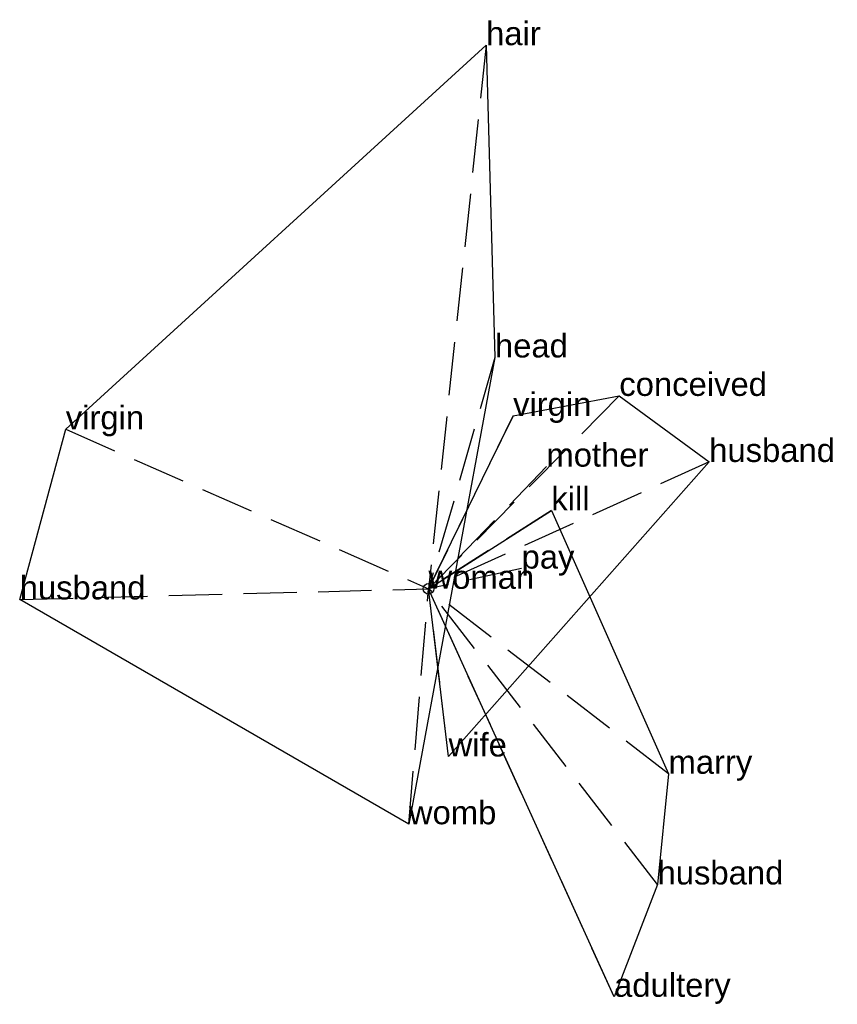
# Model space of a CAD drawing. Extents: x -1.92 to 1.92, y -1.95 to 2.67.
import ezdxf

# ---------------------------------------------------------------- set-up
doc = ezdxf.new("R2010")
doc.units = 0
doc.linetypes.add('DASHED2', pattern=[0.3, 0.25, -0.05])
for name, color, linetype in [('TEXT_nt', 1, 'CONTINUOUS'), ('TEXT_ot', 1, 'CONTINUOUS'), ('TEXT_q', 1, 'CONTINUOUS')]:
    doc.layers.add(name, color=color, linetype=linetype)
doc.styles.get("Standard").update_dxf_attribs({"font": 'arial.ttf'})

# ---------------------------------------------------------------- blocks, each defined once
blk = doc.blocks.new('ot')
at = {"layer": 'LINES_ot', "linetype": 'DASHED2'}
for p in [(0.8944, 0.9042), (0.3966, 0.8104), (1.3157, 0.5946), (0.5527, 0.5727), (0, 0), (0.0943, -0.7859)]:
    blk.add_line(p, (0, 0), dxfattribs=at)
at = {"layer": 'ORIGIN_ot'}
blk.add_circle((0, 0), 0.025, dxfattribs=at)
at = {"layer": 'TEXT_ot'}
for s, p in [('conceived', (0.8944, 0.9042)), ('virgin', (0.3966, 0.8104)), ('husband', (1.3157, 0.5946)), ('mother', (0.5527, 0.5727)), ('woman', (0, 0)), ('wife', (0.0943, -0.7859))]:
    blk.add_text(s, height=0.11, dxfattribs=at).set_placement(p)
blk = doc.blocks.new('nt')
at = {"layer": 'LINES_nt', "linetype": 'DASHED2'}
for p in [(0.2699, 2.5481), (0.3115, 1.0844), (-1.6999, 0.7477), (-1.916, -0.0496), (-0.0918, -1.1035), (0, 0)]:
    blk.add_line(p, (0, 0), dxfattribs=at)
at = {"layer": 'ORIGIN_nt'}
blk.add_circle((0, 0), 0.025, dxfattribs=at)
at = {"layer": 'TEXT_nt'}
for s, p in [('hair', (0.2699, 2.5481)), ('head', (0.3115, 1.0844)), ('virgin', (-1.6999, 0.7477)), ('husband', (-1.916, -0.0496)), ('woman', (0, 0)), ('womb', (-0.0918, -1.1035))]:
    blk.add_text(s, height=0.11, dxfattribs=at).set_placement(p)
blk = doc.blocks.new('q')
at = {"layer": 'LINES_q', "linetype": 'DASHED2'}
for p in [(0.5758, 0.3678), (0.4363, 0.0949), (0, 0), (1.0736, -1.3858), (1.1251, -0.8669), (0.8697, -1.9123)]:
    blk.add_line(p, (0, 0), dxfattribs=at)
at = {"layer": 'ORIGIN_q'}
blk.add_circle((0, 0), 0.025, dxfattribs=at)
at = {"layer": 'TEXT_q'}
for s, p in [('kill', (0.5758, 0.3678)), ('pay', (0.4363, 0.0949)), ('woman', (0, 0)), ('marry', (1.1251, -0.8669)), ('husband', (1.0736, -1.3858)), ('adultery', (0.8697, -1.9123))]:
    blk.add_text(s, height=0.11, dxfattribs=at).set_placement(p)

msp = doc.modelspace()

# ---------------------------------------------------------------- linework, layer by layer
at = {"layer": 'OUTLINE_nt', "linetype": 'CONTINUOUS'}
msp.add_polyline3d([(-0.0918, -1.1035, 0), (-1.916, -0.0496, 0), (-1.6999, 0.7477, 0), (0.2699, 2.5481, 0), (0.3115, 1.0844, 0), (-0.0918, -1.1035, 0)], close=True, dxfattribs=at)
at = {"layer": 'OUTLINE_ot', "linetype": 'CONTINUOUS'}
msp.add_polyline3d([(0.0943, -0.7859, 0), (0, 0, 0), (0.3966, 0.8104, 0), (0.8944, 0.9042, 0), (1.3157, 0.5946, 0), (0.0943, -0.7859, 0)], close=True, dxfattribs=at)
at = {"layer": 'OUTLINE_q', "linetype": 'CONTINUOUS'}
msp.add_polyline3d([(0.8697, -1.9123, 0), (0, 0, 0), (0.5758, 0.3678, 0), (1.1251, -0.8669, 0), (1.0736, -1.3858, 0), (0.8697, -1.9123, 0)], close=True, dxfattribs=at)

# ---------------------------------------------------------------- block references
for name in ['nt', 'ot', 'q']:
    msp.add_blockref(name, (0, 0))

doc.saveas('drawing.dxf')
